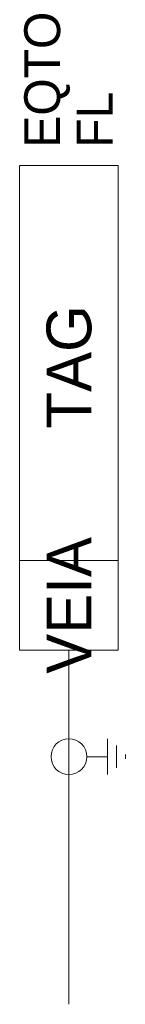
# Model space of a CAD drawing. Header units: millimetres. Extents: x -15.5 to -9.6, y -38.7 to 16.2.
import ezdxf
from ezdxf.enums import TextEntityAlignment as Align

# ---------------------------------------------------------------- set-up
doc = ezdxf.new("R2010")
doc.units = ezdxf.units.MM
doc.header["$MEASUREMENT"] = 0
doc.layers.get('0').update_dxf_attribs({"linetype": 'CONTINUOUS'})
doc.styles.add('INTL_ISO', font='intl_iso.shx')

msp = doc.modelspace()

# ---------------------------------------------------------------- linework, layer by layer
at = {"linetype": 'Continuous', "lineweight": 0}
msp.add_line((-15.49, -13.959, 54.53), (-9.99, -13.959, 54.53), dxfattribs=at)
at = {"color": 7, "linetype": 'Continuous', "lineweight": 0}
for p, q in [((-12.74, -18.979, 54.53), (-12.74, -38.683, 54.53)), ((-10.593, -23.887, 54.53), (-10.593, -25.887, 54.53)), ((-10.093, -24.262, 54.53), (-10.093, -25.512, 54.53)), ((-11.74, -24.887, 54.53), (-10.593, -24.887, 54.53)), ((-9.593, -24.887, 54.53), (-9.593, -24.762, 54.53)), ((-9.593, -24.887, 54.53), (-9.593, -25.012, 54.53))]:
    msp.add_line(p, q, dxfattribs=at)
at = {"linetype": 'Continuous', "lineweight": 0, "elevation": 54.53}
msp.add_lwpolyline([(-15.49, 8.041), (-9.99, 8.041), (-9.99, -18.959), (-15.49, -18.959)], close=True, dxfattribs=at)
at = {"color": 7, "linetype": 'Continuous', "lineweight": 0}
msp.add_circle((-12.74, -24.887, 54.53), 1, dxfattribs=at)

# ---------------------------------------------------------------- texts
at = {"color": 7, "linetype": 'Continuous', "style": 'INTL_ISO'}
for tag, p in [('EQTO', (-14.232, 9.041, 54.53)), ('FL', (-11.309, 9.041, 54.53))]:
    msp.add_attdef(tag, text='', height=2, rotation=90, dxfattribs=at).set_placement(p, align=Align.MIDDLE_LEFT)
for tag, p in [('TAG', (-12.741, -3.172, 54.53)), ('VEIA', (-12.74, -16.459, 54.53))]:
    msp.add_attdef(tag, text='', height=2.5, rotation=90, dxfattribs=at).set_placement(p, align=Align.MIDDLE_CENTER)

doc.saveas('drawing.dxf')
